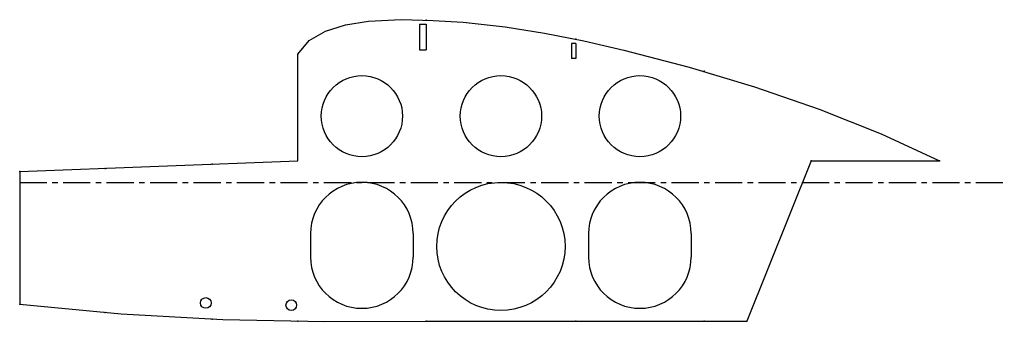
# Model space of a CAD drawing. Header units: millimetres. Extents: x 0 to 460, y -65 to 76.
import ezdxf

# ---------------------------------------------------------------- set-up
doc = ezdxf.new("R2010")
doc.units = ezdxf.units.MM
doc.header["$PDSIZE"] = -1
doc.linetypes.add('CENTERX2', pattern=[20.32, 12.7, -2.54, 2.54, -2.54])

msp = doc.modelspace()

# ---------------------------------------------------------------- linework, layer by layer
at = {"color": 7, "linetype": 'Continuous'}
for p, q in [((187, 74), (190, 74)), ((187, 74), (187, 62)), ((190, 74), (190, 62)), ((260, 65), (258, 65)), ((258, 65), (258, 58)), ((260, 65), (260, 58)), ((130, 10), (130, 60)), ((187, 62), (190, 62)), ((260, 58), (258, 58)), ((0, 5), (130, 10)), ((370, 10), (340, -65)), ((370, 10), (430, 10)), ((0, 5), (0, -57)), ((136, -24), (136, -35)), ((184, -24), (184, -35)), ((266, -24), (266, -35)), ((314, -24), (314, -35))]:
    msp.add_line(p, q, dxfattribs=at)
at = {"color": 7, "linetype": 'CENTERX2'}
msp.add_line((0, 0), (460.37, 0), dxfattribs=at)
at = {"color": 7, "linetype": 'Continuous', "flags": 128}
for points in [[(130, 60), (135.3, 66.36), (142.96, 70.86), (152.41, 73.79), (163.1, 75.45), (178.29, 76.19), (193.34, 75.87), (207.39, 75.01), (226.94, 72.88), (245.42, 69.89), (263.72, 66.21), (282.43, 61.95), (312.95, 54.01), (343.64, 44.76), (373.82, 34.29), (402.83, 22.67), (430, 10)], [(0, -57), (47.42, -61.58), (94.99, -64.19), (142.62, -65.1), (190.27, -65), (340, -65)]]:
    msp.add_lwpolyline(points, dxfattribs=at)
at = {"color": 7, "linetype": 'Continuous'}
for centre, radius in [((160, 31), 19), ((225, 31), 19), ((290, 31), 19), ((225, -30), 30), ((87, -56.5), 2.5), ((127, -57.5), 2.5)]:
    msp.add_circle(centre, radius, dxfattribs=at)
for centre, start, end in [((160, -24), 0, 180), ((290, -24), 0, 180), ((160, -35), 180, 0), ((290, -35), 180, 0)]:
    msp.add_arc(centre, 24, start, end, dxfattribs=at)
for p in [(190, 76), (260, 67), (130, 60), (320, 52), (370, 10), (430, 10), (0, 5), (40, 6.5), (90, 8.5), (0, -57), (40, -61), (90, -64), (130, -65), (190, -65), (260, -65), (320, -65), (340, -65)]:
    msp.add_point(p, dxfattribs=at)

doc.saveas('drawing.dxf')
